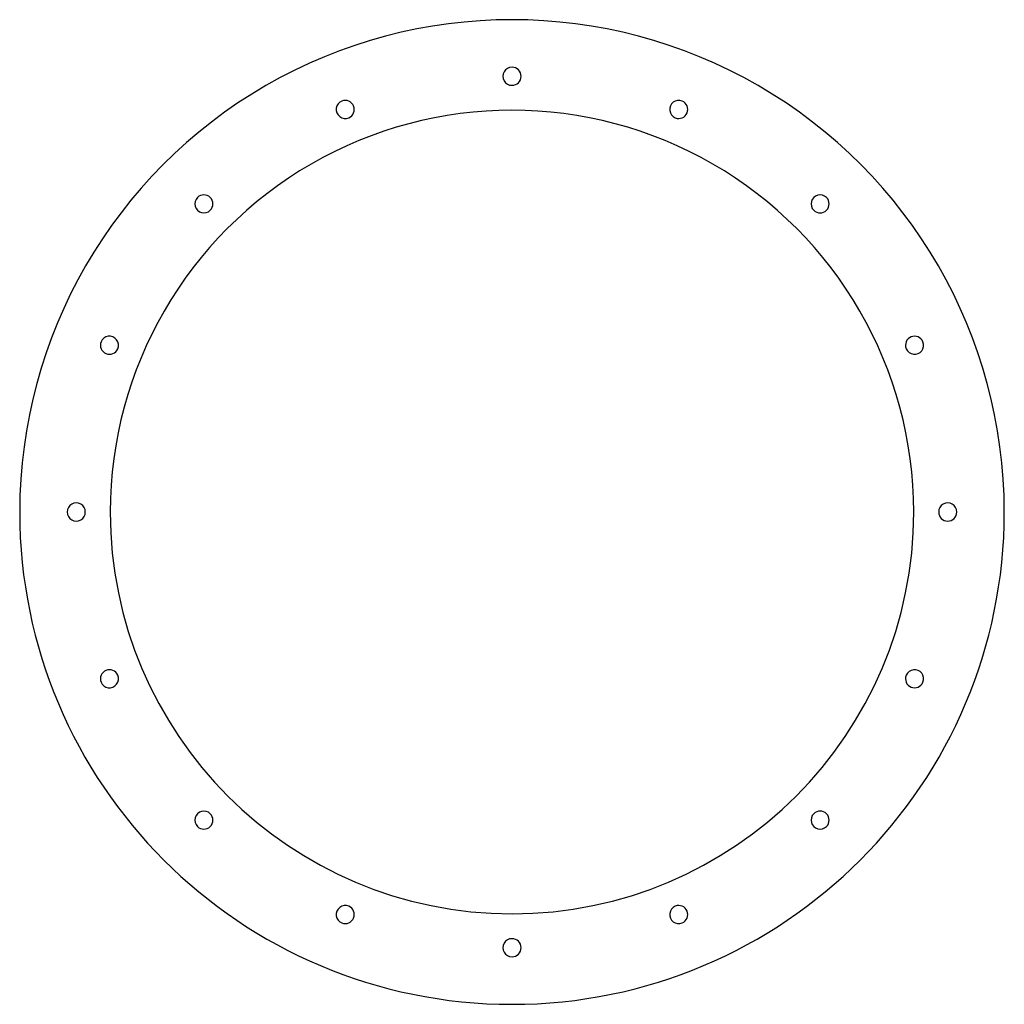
# Model space of a CAD drawing. Header units: millimetres. Extents: x -435 to 435, y -435 to 435.
import ezdxf

# ---------------------------------------------------------------- set-up
doc = ezdxf.new("R2010")
doc.units = ezdxf.units.MM
doc.layers.add('THICK', color=7, linetype='Continuous')

msp = doc.modelspace()

# ---------------------------------------------------------------- linework, layer by layer
at = {"layer": 'THICK'}
for centre, radius, start, end in [((0, 0), 435, 0, 180.00002), ((0, 385), 8, 89.99998, 270.00002), ((0, 385), 8, 270.00002, 89.99998), ((-147.33, 355.69), 8, 112.49998, 292.50001), ((-147.33, 355.69), 8, 292.50001, 112.49998), ((147.33, 355.69), 8, 67.49999, 247.50002), ((147.33, 355.69), 8, 247.50002, 67.49999), ((0, 0), 355, 0, 180.00002), ((-272.24, 272.24), 8, 315.00001, 134.99997), ((272.24, 272.24), 8, 44.99999, 225.00003), ((-272.24, 272.24), 8, 134.99997, 315.00001), ((272.24, 272.24), 8, 225.00003, 44.99999), ((-355.69, 147.33), 8, 157.50002, 337.5), ((-355.69, 147.33), 8, 337.5, 157.50002), ((355.69, 147.33), 8, 22.5, 202.49998), ((355.69, 147.33), 8, 202.49998, 22.5), ((0, 0), 435, 180.00002, 0), ((-385, 0), 8, 0, 180.00002), ((-385, 0), 8, 179.99998, 0), ((0, 0), 355, 180.00002, 0), ((385, 0), 8, 0, 180.00002), ((385, 0), 8, 180.00002, 0), ((-355.69, -147.33), 8, 22.5, 202.49998), ((-355.69, -147.33), 8, 202.49998, 22.5), ((355.69, -147.33), 8, 157.50002, 337.5), ((355.69, -147.33), 8, 337.5, 157.50002), ((-272.24, -272.24), 8, 44.99999, 225.00003), ((-272.24, -272.24), 8, 225.00003, 44.99999), ((272.24, -272.24), 8, 134.99997, 315.00001), ((272.24, -272.24), 8, 315.00001, 134.99997), ((-147.33, -355.69), 8, 67.49999, 247.50002), ((147.33, -355.69), 8, 292.50001, 112.49998), ((-147.33, -355.69), 8, 247.50002, 67.49999), ((147.33, -355.69), 8, 112.49998, 292.50001), ((0, -385), 8, 89.99998, 270.00002), ((0, -385), 8, 270.00002, 89.99998)]:
    msp.add_arc(centre, radius, start, end, dxfattribs=at)

doc.saveas('drawing.dxf')
